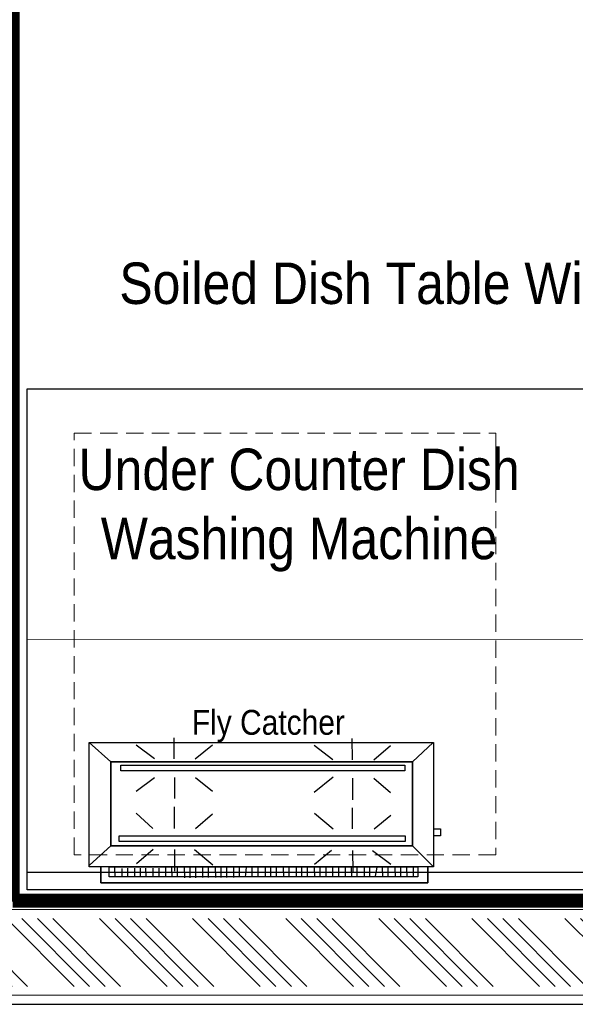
# Model space of a CAD drawing. Header units: millimetres. Extents: x 1277566 to 1493426, y 1039116 to 1145896.
# Tile 5 of 151: x 1280599 to 1281403, y 1133656 to 1135082. Entities that reach past the tile are written whole.
import ezdxf

# ---------------------------------------------------------------- set-up
doc = ezdxf.new("R2010")
doc.units = ezdxf.units.MM
doc.linetypes.add('( Hidden )', pattern=[0.375, 0.25, -0.125])
for name, color, linetype, lineweight in [('A - TEXT', 7, 'Continuous', 13), ('CIVIL WALL HATCH', 7, 'Continuous', 5), ('EQPT', 3, 'Continuous', 9), ('FRONT COUNTER', 214, 'Continuous', 18), ('L6', 252, 'Continuous', 13), ('PLASTER', 252, 'Continuous', 9), ('tile finish', 32, 'Continuous', 9)]:
    doc.layers.add(name, color=color, linetype=linetype, lineweight=lineweight)
doc.layers.add('kitchen equip1', color=8, linetype='Continuous')
doc.styles.add('STYLE1', font='GOTHIC.TTF', dxfattribs={"width": 0.9})

msp = doc.modelspace()

# ---------------------------------------------------------------- hatches: boundary and pattern name
at = {"layer": 'CIVIL WALL HATCH'}
h = msp.add_hatch(dxfattribs=at)
h.set_pattern_fill('ANSI34', color=256, scale=5, angle=90)
h.set_pattern_definition([(135, (94501.89, -46618.93), (-67.351921, -67.351921), []), (135, (94501.89, -46596.48), (-67.351921, -67.351921), []), (135, (94501.89, -46574.03), (-67.351921, -67.351921), []), (135, (94501.89, -46551.58), (-67.351921, -67.351921), [])])
h.paths.add_polyline_path([(1278844.6476, 1133780.4442), (1282772.6403, 1133780.4442), (1282772.6403, 1133682.4515), (1278844.6476, 1133682.4515)])

# ---------------------------------------------------------------- linework, layer by layer
for p, q in [((1278818.6439, 1133806.4478), (1282798.6439, 1133806.4478)), ((1278818.6439, 1133656.4478), (1282798.6439, 1133656.4478))]:
    msp.add_line(p, q)
at = {"color": 6}
for points in [[(1280730.7001, 1134007.4935), (1280699.4101, 1134035.3932), (1280699.4101, 1134035.3932)], [(1280793.8872, 1134011.6967), (1280767.4229, 1134031.6118), (1280767.4229, 1134031.6118)], [(1280822.6872, 1134011.7893), (1280822.5895, 1134042.1893), (1280822.5895, 1134042.1893)], [(1280853.0872, 1134011.8871), (1280877.8229, 1134031.9668), (1280877.8229, 1134031.9668)], [(1281052.2949, 1134010.1276), (1281025.0281, 1134030.8401), (1281025.0281, 1134030.8401)], [(1281080.2949, 1134010.2176), (1281080.1946, 1134041.4176), (1281080.1946, 1134041.4176)], [(1281111.4949, 1134010.3179), (1281135.4281, 1134031.1951), (1281135.4281, 1134031.1951)], [(1281167.0962, 1134007.4935), (1281197.0152, 1134035.3932), (1281197.0152, 1134035.3932)], [(1280793.9747, 1133984.4967), (1280767.639, 1133964.4118), (1280767.639, 1133964.4118)], [(1280822.7747, 1133984.5893), (1280822.8724, 1133954.1893), (1280822.8724, 1133954.1893)], [(1280853.1747, 1133984.6871), (1280878.039, 1133964.7668), (1280878.039, 1133964.7668)], [(1281052.3747, 1133985.3276), (1281025.2467, 1133962.8401), (1281025.2467, 1133962.8401)], [(1281080.3798, 1133983.8176), (1281080.4802, 1133952.6176), (1281080.4802, 1133952.6176)], [(1281111.5798, 1133983.9179), (1281135.6467, 1133963.1951), (1281135.6467, 1133963.1951)], [(1280791.8113, 1133910.889), (1280767.7393, 1133933.2118), (1280767.7393, 1133933.2118)], [(1280823.0113, 1133910.9893), (1280822.911, 1133942.1893), (1280822.911, 1133942.1893)], [(1280853.4113, 1133911.0871), (1280878.1445, 1133931.9668), (1280878.1445, 1133931.9668)], [(1281052.6165, 1133910.1276), (1281025.3445, 1133932.4401), (1281025.3445, 1133932.4401)], [(1281080.6165, 1133910.2176), (1281080.5187, 1133940.6176), (1281080.5187, 1133940.6176)], [(1281111.8165, 1133910.3179), (1281135.7522, 1133930.3951), (1281135.7522, 1133930.3951)], [(1281197.4165, 1133910.5932), (1281207.8165, 1133910.6266), (1281207.8499, 1133900.2266), (1281197.4499, 1133900.1932)], [(1280730.7001, 1133885.6954), (1280699.9811, 1133857.7932), (1280699.9811, 1133857.7932)], [(1280791.9091, 1133880.489), (1280767.976, 1133859.6118), (1280767.976, 1133859.6118)], [(1280823.1091, 1133880.5893), (1280823.2094, 1133849.3893), (1280823.2094, 1133849.3893)], [(1280851.9091, 1133880.6819), (1280878.3811, 1133858.3668), (1280878.3811, 1133858.3668)], [(1281050.3168, 1133878.9199), (1281025.5811, 1133858.8401), (1281025.5811, 1133858.8401)], [(1281080.7168, 1133879.0176), (1281080.8146, 1133848.6176), (1281080.8146, 1133848.6176)], [(1281109.5168, 1133879.1102), (1281135.9811, 1133859.1951), (1281135.9811, 1133859.1951)], [(1281167.0962, 1133885.6954), (1281197.594, 1133855.3932), (1281197.594, 1133855.3932)], [(1281189.3835, 1133855.3932), (1281189.3835, 1133832.1939), (1280716.3679, 1133832.1939), (1280716.3679, 1133855.3932)], [(1280716.3679, 1133855.3932), (1280716.3679, 1133832.1939), (1281189.3835, 1133832.1939), (1281189.3835, 1133855.3932)], [(1280736.3673, 1133855.5624), (1280736.4891, 1133841.1628), (1280736.4891, 1133841.1628)], [(1280746.7873, 1133853.2504), (1280746.8888, 1133841.2508), (1280746.8888, 1133841.2508)], [(1280754.787, 1133853.3181), (1280754.8885, 1133841.3185), (1280754.8885, 1133841.3185)], [(1280765.1867, 1133853.4061), (1280765.2882, 1133841.4065), (1280765.2882, 1133841.4065)], [(1280773.1865, 1133853.4738), (1280773.288, 1133841.4741), (1280773.288, 1133841.4741)], [(1280781.1862, 1133853.5415), (1280781.2877, 1133841.5418), (1280781.2877, 1133841.5418)], [(1280791.5859, 1133853.6294), (1280791.6874, 1133841.6298), (1280791.6874, 1133841.6298)], [(1280800.3856, 1133853.7039), (1280800.4871, 1133841.7043), (1280800.4871, 1133841.7043)], [(1280809.9853, 1133853.7851), (1280810.0868, 1133841.7855), (1280810.0868, 1133841.7855)], [(1280818.7851, 1133853.8596), (1280818.8866, 1133841.8599), (1280818.8866, 1133841.8599)], [(1280826.7848, 1133853.9272), (1280826.8863, 1133841.9276), (1280826.8863, 1133841.9276)], [(1280837.1845, 1133854.0152), (1280837.3063, 1133839.6157), (1280837.3063, 1133839.6157)], [(1280845.1842, 1133854.0829), (1280845.3061, 1133839.6833), (1280845.3061, 1133839.6833)], [(1280853.184, 1133854.1506), (1280853.3058, 1133839.751), (1280853.3058, 1133839.751)], [(1280863.5837, 1133854.2386), (1280863.7055, 1133839.839), (1280863.7055, 1133839.839)], [(1280871.5834, 1133854.3062), (1280871.7053, 1133839.9067), (1280871.7053, 1133839.9067)], [(1280881.9831, 1133854.3942), (1280882.1049, 1133839.9947), (1280882.1049, 1133839.9947)], [(1280889.9829, 1133854.4619), (1280890.1047, 1133840.0623), (1280890.1047, 1133840.0623)], [(1280897.9826, 1133854.5296), (1280898.1045, 1133840.13), (1280898.1045, 1133840.13)], [(1280908.3823, 1133854.6176), (1280908.5041, 1133840.218), (1280908.5041, 1133840.218)], [(1280916.3821, 1133854.6852), (1280916.5039, 1133840.2857), (1280916.5039, 1133840.2857)], [(1280926.7817, 1133854.7732), (1280925.3036, 1133840.3601), (1280925.3036, 1133840.3601)], [(1280934.7815, 1133854.8409), (1280934.9033, 1133840.4414), (1280934.9033, 1133840.4414)], [(1280943.5812, 1133854.9154), (1280943.7031, 1133840.5158), (1280943.7031, 1133840.5158)], [(1280953.9809, 1133855.0033), (1280954.1027, 1133840.6038), (1280954.1027, 1133840.6038)], [(1280961.9807, 1133855.071), (1280962.1025, 1133840.6715), (1280962.1025, 1133840.6715)], [(1280969.9804, 1133855.1387), (1280970.1022, 1133840.7391), (1280970.1022, 1133840.7391)], [(1280980.3801, 1133855.2267), (1280980.5019, 1133840.8271), (1280980.5019, 1133840.8271)], [(1280988.3799, 1133855.2944), (1280988.5017, 1133840.8948), (1280988.5017, 1133840.8948)], [(1280998.7795, 1133855.3823), (1280998.9014, 1133840.9828), (1280998.9014, 1133840.9828)], [(1281006.7793, 1133855.45), (1281006.9011, 1133841.0505), (1281006.9011, 1133841.0505)], [(1281014.7791, 1133855.5177), (1281014.9009, 1133841.1181), (1281014.9009, 1133841.1181)], [(1281025.1787, 1133855.6057), (1281025.3006, 1133841.2061), (1281025.3006, 1133841.2061)], [(1281033.1785, 1133855.6734), (1281033.3003, 1133841.2738), (1281033.3003, 1133841.2738)], [(1281041.9782, 1133855.7478), (1281042.1, 1133841.3483), (1281042.1, 1133841.3483)], [(1281051.5915, 1133854.2291), (1281051.6998, 1133841.4295), (1281051.6998, 1133841.4295)], [(1281060.3912, 1133854.3035), (1281060.4995, 1133841.5039), (1281060.4995, 1133841.5039)], [(1281069.9909, 1133854.3847), (1281070.0992, 1133841.5851), (1281070.0992, 1133841.5851)], [(1281078.7906, 1133854.4592), (1281078.8989, 1133841.6596), (1281078.8989, 1133841.6596)], [(1281086.7904, 1133854.5269), (1281086.8987, 1133841.7273), (1281086.8987, 1133841.7273)], [(1281097.1901, 1133854.6149), (1281097.2984, 1133841.8153), (1281097.2984, 1133841.8153)], [(1281105.1898, 1133854.6825), (1281105.2981, 1133841.8829), (1281105.2981, 1133841.8829)], [(1281115.5895, 1133854.7705), (1281113.2979, 1133841.9506), (1281113.2979, 1133841.9506)], [(1281123.5893, 1133854.8382), (1281123.6975, 1133842.0386), (1281123.6975, 1133842.0386)], [(1281131.589, 1133854.9059), (1281131.6973, 1133842.1063), (1281131.6973, 1133842.1063)], [(1281141.9887, 1133854.9939), (1281142.1105, 1133840.5943), (1281142.1105, 1133840.5943)], [(1281149.9885, 1133855.0615), (1281150.1103, 1133840.662), (1281150.1103, 1133840.662)], [(1281158.7882, 1133855.136), (1281158.91, 1133840.7364), (1281158.91, 1133840.7364)], [(1281168.3879, 1133855.2172), (1281168.5097, 1133840.8177), (1281168.5097, 1133840.8177)]]:
    msp.add_lwpolyline(points, dxfattribs=at)
for points in [[(1281197.594, 1133855.3932), (1280699.4101, 1133855.3932), (1280699.4101, 1134035.3932), (1281197.594, 1134035.3932)], [(1281167.0962, 1133885.6954), (1281167.0962, 1134007.4935), (1280730.7001, 1134007.4935), (1280730.7001, 1133885.6954)], [(1280730.7001, 1134007.4935), (1281167.0962, 1134007.4935), (1281167.0962, 1133885.6954), (1280730.7001, 1133885.6954)], [(1281156.3464, 1133994.462), (1280745.1155, 1133994.462), (1280745.1155, 1134002.7398), (1281156.3464, 1134002.7398)], [(1280745.1155, 1134002.7398), (1281156.3464, 1134002.7398), (1281156.3464, 1133994.462), (1280745.1155, 1133994.462)], [(1281156.6757, 1133892.062), (1280743.0705, 1133892.062), (1280743.0448, 1133900.3321), (1281156.6757, 1133900.3321)], [(1280743.0448, 1133900.3321), (1281156.6757, 1133900.3321), (1281156.6757, 1133892.062), (1280743.0448, 1133892.062)], [(1281174.9095, 1133840.8718), (1280728.3675, 1133840.8718), (1280728.3684, 1133855.3932), (1281174.9095, 1133855.4947)]]:
    msp.add_lwpolyline(points, close=True, dxfattribs=at)
at = {"layer": 'EQPT', "linetype": '( Hidden )', "lineweight": 15, "ltscale": 100}
msp.add_lwpolyline([(1280677.9024, 1134482.9429), (1281287.9024, 1134482.9429), (1281287.9024, 1133872.9429), (1280677.9024, 1133872.9429), (1280677.9024, 1134482.9429)], dxfattribs=at)
at = {"layer": 'FRONT COUNTER', "const_width": 20}
msp.add_lwpolyline([(1280588.7924, 1133806.4485), (1280588.896, 1135756.5107), (1277716.1899, 1135756.9113), (1277716.2183, 1138178.9599), (1283979.7384, 1138178.9599), (1283979.7384, 1133806.4478), (1283278.6439, 1133806.4478), (1283278.6439, 1133911.4478), (1282798.6439, 1133911.4478), (1282798.6439, 1133806.4478), (1280588.7924, 1133806.5653)], dxfattribs=at)
at = {"layer": 'kitchen equip1'}
for p, q in [((1280609.61, 1134547.1192), (1282765.4107, 1134547.1192)), ((1280609.61, 1133822.1192), (1280609.61, 1134547.1192)), ((1282765.4107, 1133847.1192), (1280609.61, 1133847.1192)), ((1282765.4107, 1133822.1192), (1280609.61, 1133822.1192))]:
    msp.add_line(p, q, dxfattribs=at)
at = {"layer": 'L6', "const_width": 1}
msp.add_lwpolyline([(1280609.61, 1134184.6192), (1282765.4107, 1134184.6192)], dxfattribs=at)
at = {"layer": 'PLASTER'}
msp.add_lwpolyline([(1278831.6457, 1133793.446), (1282785.6421, 1133793.446), (1282785.6421, 1133669.4496), (1278831.6457, 1133669.4496)], close=True, dxfattribs=at)
at = {"layer": 'tile finish'}
msp.add_lwpolyline([(1278818.6439, 1133806.4478), (1282798.6439, 1133806.4478), (1282798.6439, 1133656.4478), (1278818.6439, 1133656.4478)], close=True, dxfattribs=at)

# ---------------------------------------------------------------- texts
at = {"layer": 'A - TEXT', "attachment_point": 2, "style": 'STYLE1'}
for s, insert, char_height, width in [('Soiled Dish Table With Garbage Chute and Pre - Rinse Sink Unit', (1281626.1703, 1134730.1217, -8917.9407), 60, 1832.250313), ('Under Counter Dish Washing Machine', (1281003.2728, 1134460.7681, 28034.0087), 60, 704.58912), ('Fly Catcher', (1280958.7796, 1134082.6008, 0), 36, 704.58912)]:
    msp.add_mtext(s, dxfattribs=dict(at, insert=insert, char_height=char_height, width=width))

doc.saveas('drawing.dxf')
